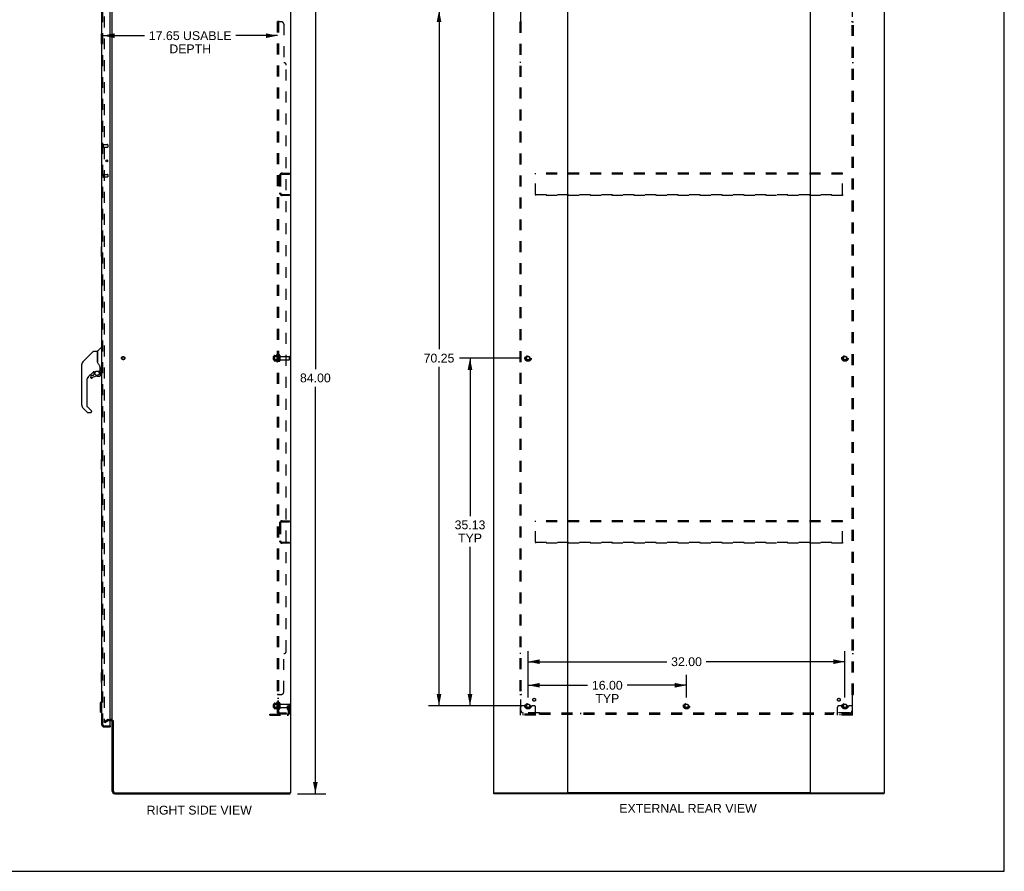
# Model space of a CAD drawing. Header units: inches. Extents: x 0 to 202, y 0 to 130.
# Tile 20 of 23: x 102 to 202, y 0 to 86. Entities that reach past the tile are written whole.
import ezdxf

# ---------------------------------------------------------------- set-up
doc = ezdxf.new("R2010")
doc.units = ezdxf.units.IN
doc.header["$LTSCALE"] = 11.084473
doc.header["$MEASUREMENT"] = 0
doc.linetypes.add('HIDDEN', pattern=[0.2, 0.1, -0.1])
doc.layers.get('0').update_dxf_attribs({"linetype": 'CONTINUOUS'})
for name, color, linetype in [('DEFAULT_2', 8, 'HIDDEN'), ('DIMENSIONS', 7, 'CONTINUOUS'), ('DOOR_ASSEMBLY', 7, 'CONTINUOUS'), ('SUBPANEL', 7, 'CONTINUOUS')]:
    doc.layers.add(name, color=color, linetype=linetype)
doc.styles.get("Standard").update_dxf_attribs({"font": 'arial.ttf'})
doc.dimstyles.new('DIMSTYLE_1', dxfattribs={"dimtxt": 0.889129, "dimasz": 1.185505, "dimexe": 0.09, "dimexo": 0.07, "dimgap": 0.0375, "dimtad": 0, "dimtih": 1, "dimtoh": 1, "dimzin": 4, "dimdsep": 46, "dimtxsty": 'Standard', "dimblk": '_FILLED', "dimblk1": '_FILLED', "dimblk2": '_FILLED', "dimcen": 0.09, "dimadec": 3, "dimazin": 1, "dimtfac": 1, "dimtdec": 3, "dimtofl": 0, "dimtmove": 0, "dimatfit": 3, "dimldrblk": '_FILLED', "dimfxl": 0, "dimtolj": 1, "dimtzin": 4, "dimarcsym": 0})

# ---------------------------------------------------------------- blocks, each defined once
blk = doc.blocks.new('_FILLED')
at = {"color": 0, "linetype": 'ByBlock'}
blk.add_solid([(0, 0), (-1, 0.2), (-1, -0.2)], dxfattribs=at)
blk = doc.blocks.new('*D3')
at = {"layer": 'DIMENSIONS', "color": 2, "linetype": 'Continuous'}
for p, q in [((130.181, 91.839), (133.039, 91.839)), ((131.972, 91.839), (131.972, 50.728)), ((131.972, 7.839), (131.972, 48.95)), ((130.181, 7.839), (133.039, 7.839))]:
    blk.add_line(p, q, dxfattribs=at)
at = {"layer": 'DIMENSIONS', "color": 2, "linetype": 'Continuous', "xscale": 1.1855051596, "yscale": 1.1855051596, "zscale": 1.1855051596}
for p, rotation in [((131.972, 91.839), 90), ((131.972, 7.839), 270)]:
    blk.add_blockref('_FILLED', p, dxfattribs=dict(at, rotation=rotation))
at = {"layer": 'DIMENSIONS', "color": 2, "linetype": 'Continuous', "insert": (131.972, 50.284), "char_height": 0.8891, "width": 3.10699, "attachment_point": 2, "line_spacing_factor": 0.9}
blk.add_mtext('84.00', dxfattribs=at)
blk = doc.blocks.new('*D6')
at = {"layer": 'DIMENSIONS', "color": 2, "linetype": 'Continuous'}
for p, q in [((153.45, 17.544), (153.45, 22.242)), ((185.45, 17.544), (185.45, 22.242)), ((153.45, 21.175), (167.452, 21.175)), ((185.45, 21.175), (171.448, 21.175))]:
    blk.add_line(p, q, dxfattribs=at)
at = {"layer": 'DIMENSIONS', "color": 2, "linetype": 'Continuous', "xscale": 1.1855051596, "yscale": 1.1855051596, "zscale": 1.1855051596, "rotation": 180}
blk.add_blockref('_FILLED', (153.45, 21.175), dxfattribs=at)
at = {"layer": 'DIMENSIONS', "color": 2, "linetype": 'Continuous', "xscale": 1.1855051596, "yscale": 1.1855051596, "zscale": 1.1855051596}
blk.add_blockref('_FILLED', (185.45, 21.175), dxfattribs=at)
at = {"layer": 'DIMENSIONS', "color": 2, "linetype": 'Continuous', "insert": (169.45, 21.62), "char_height": 0.8891, "width": 3.10699, "attachment_point": 2, "line_spacing_factor": 0.9}
blk.add_mtext('32.00', dxfattribs=at)
blk = doc.blocks.new('*D7')
at = {"layer": 'DIMENSIONS', "color": 2, "linetype": 'Continuous'}
for p, q in [((153.45, 17.544), (153.45, 19.86)), ((169.45, 17.544), (169.45, 19.86)), ((153.45, 18.793), (159.452, 18.793)), ((169.45, 18.793), (163.448, 18.793))]:
    blk.add_line(p, q, dxfattribs=at)
at = {"layer": 'DIMENSIONS', "color": 2, "linetype": 'Continuous', "xscale": 1.1855051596, "yscale": 1.1855051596, "zscale": 1.1855051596, "rotation": 180}
blk.add_blockref('_FILLED', (153.45, 18.793), dxfattribs=at)
at = {"layer": 'DIMENSIONS', "color": 2, "linetype": 'Continuous', "xscale": 1.1855051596, "yscale": 1.1855051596, "zscale": 1.1855051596}
blk.add_blockref('_FILLED', (169.45, 18.793), dxfattribs=at)
at = {"layer": 'DIMENSIONS', "color": 2, "linetype": 'Continuous', "insert": (161.45, 19.238), "char_height": 0.8891, "width": 3.10699, "attachment_point": 2, "line_spacing_factor": 0.9}
blk.add_mtext('16.00\\PTYP', dxfattribs=at)
blk = doc.blocks.new('*D8')
at = {"layer": 'DIMENSIONS', "color": 2, "linetype": 'Continuous'}
for p, q in [((152.62, 51.839), (146.521, 51.839)), ((147.588, 51.839), (147.588, 35.886)), ((147.588, 16.714), (147.588, 32.774)), ((152.62, 16.714), (146.521, 16.714))]:
    blk.add_line(p, q, dxfattribs=at)
at = {"layer": 'DIMENSIONS', "color": 2, "linetype": 'Continuous', "xscale": 1.1855051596, "yscale": 1.1855051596, "zscale": 1.1855051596}
for p, rotation in [((147.588, 51.839), 90), ((147.588, 16.714), 270)]:
    blk.add_blockref('_FILLED', p, dxfattribs=dict(at, rotation=rotation))
at = {"layer": 'DIMENSIONS', "color": 2, "linetype": 'Continuous', "insert": (147.588, 35.441), "char_height": 0.8891, "width": 3.10699, "attachment_point": 2, "line_spacing_factor": 0.9}
blk.add_mtext('35.13\\PTYP', dxfattribs=at)
blk = doc.blocks.new('*D9')
at = {"layer": 'DIMENSIONS', "color": 2, "linetype": 'Continuous'}
for p, q in [((152.62, 86.964), (143.391, 86.964)), ((144.458, 86.964), (144.458, 52.728)), ((144.458, 16.714), (144.458, 50.95)), ((152.62, 16.714), (143.391, 16.714))]:
    blk.add_line(p, q, dxfattribs=at)
at = {"layer": 'DIMENSIONS', "color": 2, "linetype": 'Continuous', "xscale": 1.1855051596, "yscale": 1.1855051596, "zscale": 1.1855051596}
for p, rotation in [((144.458, 86.964), 90), ((144.458, 16.714), 270)]:
    blk.add_blockref('_FILLED', p, dxfattribs=dict(at, rotation=rotation))
at = {"layer": 'DIMENSIONS', "color": 2, "linetype": 'Continuous', "insert": (144.458, 52.284), "char_height": 0.8891, "width": 3.10699, "attachment_point": 2, "line_spacing_factor": 0.9}
blk.add_mtext('70.25', dxfattribs=at)
blk = doc.blocks.new('*D12')
at = {"layer": 'DIMENSIONS', "color": 2, "linetype": 'Continuous'}
for p, q in [((110.511, 84.41), (114.719, 84.41)), ((128.158, 84.41), (123.95, 84.41))]:
    blk.add_line(p, q, dxfattribs=at)
at = {"layer": 'DIMENSIONS', "color": 2, "linetype": 'Continuous', "xscale": 1.1855051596, "yscale": 1.1855051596, "zscale": 1.1855051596, "rotation": 180}
blk.add_blockref('_FILLED', (110.511, 84.41), dxfattribs=at)
at = {"layer": 'DIMENSIONS', "color": 2, "linetype": 'Continuous', "xscale": 1.1855051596, "yscale": 1.1855051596, "zscale": 1.1855051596}
blk.add_blockref('_FILLED', (128.158, 84.41), dxfattribs=at)
at = {"layer": 'DIMENSIONS', "color": 2, "linetype": 'Continuous', "insert": (119.335, 84.855), "char_height": 0.88913, "width": 8.34261, "attachment_point": 2, "line_spacing_factor": 0.9}
blk.add_mtext('17.65 USABLE\\PDEPTH', dxfattribs=at)

msp = doc.modelspace()

# ---------------------------------------------------------------- linework, layer by layer
at = {"color": 7, "linetype": 'Continuous'}
for p, q in [((201.536, 0), (201.536, 130.406)), ((129.465, 91.735), (129.465, 7.943)), ((149.95, 91.735), (149.95, 7.943)), ((157.45, 7.983), (157.45, 91.695)), ((181.95, 91.695), (181.95, 7.983)), ((189.45, 7.943), (189.45, 91.735)), ((111.465, 15.287), (111.465, 88.391)), ((111.261, 15.235), (111.323, 15.235)), ((111.465, 8.086), (111.465, 15.235)), ((111.569, 15.246), (111.569, 8.086)), ((111.712, 7.943), (129.377, 7.943)), ((111.712, 7.839), (129.413, 7.839)), ((129.465, 7.943), (129.407, 7.943)), ((129.413, 7.839), (129.413, 7.943)), ((150.008, 7.943), (149.95, 7.943)), ((150.002, 7.839), (150.002, 7.943)), ((189.398, 7.839), (150.002, 7.839)), ((150.037, 7.943), (157.41, 7.943)), ((181.91, 7.943), (157.49, 7.943)), ((181.99, 7.943), (189.362, 7.943)), ((189.392, 7.943), (189.45, 7.943)), ((189.398, 7.839), (189.398, 7.943)), ((0, 0), (201.536, 0))]:
    msp.add_line(p, q, dxfattribs=at)
at = {"color": 3, "linetype": 'Continuous'}
for p, q in [((129.377, 7.943), (129.407, 7.943)), ((150.008, 7.943), (150.037, 7.943)), ((157.49, 7.943), (157.41, 7.943)), ((181.99, 7.943), (181.91, 7.943)), ((189.362, 7.943), (189.392, 7.943))]:
    msp.add_line(p, q, dxfattribs=at)
at = {"color": 7, "linetype": 'Continuous'}
for centre, radius, start, end in [((111.323, 15.093), 0.142, 0, 90), ((111.712, 8.086), 0.246, 180, 270), ((111.712, 8.086), 0.142, 180, 270), ((157.41, 7.983), 0.04, 270, 360), ((157.49, 7.983), 0.04, 180, 270), ((181.91, 7.983), 0.04, 270, 360), ((181.99, 7.983), 0.04, 180, 270)]:
    msp.add_arc(centre, radius, start, end, dxfattribs=at)
at = {"layer": 'DEFAULT_2', "color": 8, "linetype": 'HIDDEN'}
for p, q in [((110.653, 88.573), (110.653, 15.105)), ((128.361, 70.28), (128.361, 68.523)), ((128.465, 70.28), (128.465, 68.523)), ((128.608, 70.527), (129.361, 70.527)), ((128.608, 70.423), (129.361, 70.423)), ((129.361, 70.423), (129.361, 70.527)), ((154.2, 70.423), (154.2, 70.527)), ((185.2, 70.527), (154.2, 70.527)), ((154.2, 68.381), (154.2, 70.423)), ((185.2, 70.423), (154.2, 70.423)), ((185.2, 70.423), (185.2, 70.527)), ((185.2, 68.381), (185.2, 70.423)), ((128.608, 68.381), (129.361, 68.381)), ((129.361, 68.277), (128.608, 68.277)), ((129.361, 68.381), (129.361, 68.277)), ((154.2, 68.381), (154.2, 68.277)), ((154.2, 68.381), (185.2, 68.381)), ((185.2, 68.277), (154.2, 68.277)), ((185.2, 68.381), (185.2, 68.277)), ((127.736, 51.686), (127.736, 51.992)), ((127.766, 52.022), (128.283, 52.022)), ((127.822, 52.095), (127.822, 51.583)), ((127.842, 52.023), (127.822, 52.043)), ((127.833, 52.117), (128.06, 52.117)), ((128.138, 52.023), (127.842, 52.023)), ((127.842, 52.023), (127.842, 51.656)), ((128.088, 52.195), (128.088, 51.483)), ((128.138, 52.023), (128.158, 52.043)), ((128.138, 52.023), (128.138, 51.656)), ((128.158, 52.173), (128.158, 51.505)), ((128.283, 52.104), (128.283, 51.575)), ((128.389, 52.104), (128.389, 51.575)), ((128.452, 52.005), (129.331, 52.005)), ((129.361, 51.703), (129.361, 51.975)), ((127.766, 51.656), (128.283, 51.656)), ((127.842, 51.656), (127.822, 51.636)), ((127.833, 51.562), (128.06, 51.562)), ((128.138, 51.656), (127.842, 51.656)), ((128.138, 51.656), (128.158, 51.636)), ((128.452, 51.673), (129.331, 51.673)), ((128.361, 35.155), (128.361, 33.398)), ((128.465, 35.155), (128.465, 33.398)), ((128.608, 35.402), (129.361, 35.402)), ((128.608, 35.298), (129.361, 35.298)), ((129.361, 35.298), (129.361, 35.402)), ((185.2, 35.402), (154.2, 35.402)), ((154.2, 35.298), (154.2, 35.402)), ((185.2, 35.298), (154.2, 35.298)), ((154.2, 33.256), (154.2, 35.298)), ((185.2, 35.298), (185.2, 35.402)), ((185.2, 33.256), (185.2, 35.298)), ((128.608, 33.256), (129.361, 33.256)), ((129.361, 33.152), (128.608, 33.152)), ((129.361, 33.256), (129.361, 33.152)), ((154.2, 33.256), (185.2, 33.256)), ((154.2, 33.256), (154.2, 33.152)), ((185.2, 33.152), (154.2, 33.152)), ((185.2, 33.256), (185.2, 33.152)), ((127.822, 16.97), (127.822, 16.458)), ((127.842, 16.898), (127.822, 16.918)), ((127.833, 16.992), (128.06, 16.992)), ((128.088, 17.07), (128.088, 16.358)), ((128.138, 16.898), (128.158, 16.918)), ((128.158, 17.048), (128.158, 16.38)), ((128.283, 16.979), (128.283, 16.45)), ((128.389, 16.979), (128.389, 16.45)), ((127.736, 16.561), (127.736, 16.867)), ((127.766, 16.897), (128.283, 16.897)), ((127.766, 16.531), (128.283, 16.531)), ((127.842, 16.531), (127.822, 16.511)), ((127.833, 16.437), (128.06, 16.437)), ((128.138, 16.898), (127.842, 16.898)), ((127.842, 16.898), (127.842, 16.531)), ((128.138, 16.531), (127.842, 16.531)), ((128.138, 16.898), (128.138, 16.531)), ((128.138, 16.531), (128.158, 16.511)), ((128.452, 16.88), (129.331, 16.88)), ((128.452, 16.548), (129.331, 16.548)), ((129.167, 16.714), (129.257, 16.714)), ((129.167, 16.374), (129.167, 16.714)), ((129.271, 16.539), (129.167, 16.539)), ((129.189, 16.307), (129.238, 16.239)), ((129.257, 16.714), (129.361, 16.714)), ((129.257, 16.013), (129.257, 16.714)), ((129.271, 16.374), (129.271, 16.714)), ((129.273, 16.368), (129.322, 16.3)), ((129.361, 16.714), (129.322, 16.714)), ((129.361, 16.013), (129.361, 16.85)), ((152.7, 15.766), (152.7, 16.589)), ((152.914, 16.714), (152.825, 16.714)), ((153.035, 16.714), (152.914, 16.714)), ((153.275, 16.714), (153.035, 16.714)), ((153.625, 16.714), (153.864, 16.714)), ((153.985, 16.714), (153.864, 16.714)), ((154.075, 16.714), (153.985, 16.714)), ((154.2, 15.766), (154.2, 16.589)), ((184.7, 15.766), (184.7, 16.589)), ((184.914, 16.714), (184.825, 16.714)), ((185.035, 16.714), (184.914, 16.714)), ((185.275, 16.714), (185.035, 16.714)), ((185.625, 16.714), (185.864, 16.714)), ((185.985, 16.714), (185.864, 16.714)), ((186.075, 16.714), (185.985, 16.714)), ((186.2, 15.766), (186.2, 16.589)), ((110.653, 15.125), (110.992, 15.321)), ((110.705, 15.034), (110.653, 15.125)), ((110.705, 15.034), (111.044, 15.231)), ((111.061, 15.339), (111.323, 15.339)), ((111.061, 15.235), (111.261, 15.235)), ((127.361, 15.87), (129.115, 15.87)), ((127.361, 15.766), (127.361, 15.87)), ((127.361, 15.766), (129.115, 15.766)), ((127.608, 15.766), (127.608, 15.87)), ((127.864, 15.766), (127.864, 15.87)), ((154.2, 15.87), (152.7, 15.87)), ((154.2, 15.766), (152.7, 15.766)), ((152.947, 15.766), (152.947, 15.87)), ((153.203, 15.766), (153.203, 15.87)), ((153.697, 15.766), (153.697, 15.87)), ((153.953, 15.766), (153.953, 15.87)), ((186.2, 15.87), (184.7, 15.87)), ((186.2, 15.766), (184.7, 15.766)), ((184.947, 15.766), (184.947, 15.87)), ((185.203, 15.766), (185.203, 15.87)), ((185.697, 15.766), (185.697, 15.87)), ((185.953, 15.766), (185.953, 15.87))]:
    msp.add_line(p, q, dxfattribs=at)
for points in [[(110.653, 15.105), (110.653, 15.102), (110.653, 15.1), (110.654, 15.098)], [(110.67, 15.085), (110.668, 15.085), (110.666, 15.085), (110.664, 15.086), (110.663, 15.086), (110.661, 15.088), (110.659, 15.089), (110.658, 15.09), (110.656, 15.092), (110.655, 15.094), (110.654, 15.096), (110.654, 15.098)], [(110.678, 15.087), (110.676, 15.086), (110.674, 15.085), (110.672, 15.085), (110.67, 15.085), (110.67, 15.085)]]:
    msp.add_lwpolyline(points, dxfattribs=at)
for centre, radius in [((112.569, 51.839), 0.164), ((112.569, 51.839), 0.124), ((153.45, 51.839), 0.318), ((153.45, 51.839), 0.183), ((153.45, 51.839), 0.166), ((185.45, 51.839), 0.318), ((185.45, 51.839), 0.183), ((185.45, 51.839), 0.166), ((153.45, 16.714), 0.318), ((169.45, 16.714), 0.318), ((185.45, 16.714), 0.318), ((153.45, 16.714), 0.183), ((153.45, 16.714), 0.166), ((169.45, 16.714), 0.183), ((169.45, 16.714), 0.166), ((185.45, 16.714), 0.183), ((185.45, 16.714), 0.166)]:
    msp.add_circle(centre, radius, dxfattribs=at)
for centre, radius, start, end in [((128.608, 70.28), 0.246, 90, 180), ((128.608, 70.28), 0.142, 90, 180), ((128.608, 68.523), 0.246, 180, 270), ((128.608, 68.523), 0.142, 180, 270), ((127.766, 51.992), 0.03, 90, 180.00001), ((127.963, 52.095), 0.141, 174.79195, 180), ((127.833, 52.107), 0.01, 90, 174.80617), ((128.042, 52.127), 0.01, 270, 336.03207), ((128.688, 51.839), 0.698, 149.33687, 156.03207), ((128.12, 52.173), 0.0384, 0, 145.55034), ((128.336, 52.104), 0.053, 0, 180), ((128.452, 52.068), 0.0625, 180, 270), ((129.331, 51.975), 0.03, 360, 90), ((129.331, 51.703), 0.03, 270, 0), ((127.766, 51.686), 0.03, 179.99999, 270), ((127.963, 51.583), 0.141, 180, 185.20805), ((127.833, 51.572), 0.01, 185.19383, 270), ((128.042, 51.552), 0.01, 23.96793, 90), ((128.688, 51.839), 0.698, 203.96793, 210.66313), ((128.12, 51.505), 0.0384, 214.44966, 360), ((128.336, 51.575), 0.053, 180, 360), ((128.452, 51.611), 0.0625, 90, 180), ((128.608, 35.155), 0.246, 90, 180), ((128.608, 35.155), 0.142, 90, 180), ((128.608, 33.398), 0.246, 180, 270), ((128.608, 33.398), 0.142, 180, 270), ((127.963, 16.97), 0.141, 174.79195, 180), ((127.833, 16.982), 0.01, 90, 174.80617), ((128.042, 17.002), 0.01, 270, 336.03207), ((128.688, 16.714), 0.698, 149.33687, 156.03207), ((128.12, 17.048), 0.0384, 0, 145.55034), ((128.336, 16.979), 0.053, 0, 180), ((128.452, 16.943), 0.0625, 180, 270), ((127.766, 16.867), 0.03, 90, 180.00001), ((127.766, 16.561), 0.03, 179.99999, 270), ((127.963, 16.458), 0.141, 180, 185.20805), ((127.833, 16.447), 0.01, 185.19383, 270), ((128.042, 16.427), 0.01, 23.96793, 90), ((128.688, 16.714), 0.698, 203.96793, 210.66313), ((128.12, 16.38), 0.0384, 214.44966, 360), ((128.336, 16.45), 0.053, 180, 360), ((128.452, 16.486), 0.0625, 90, 180), ((129.115, 16.013), 0.246, 270, 360), ((129.115, 16.013), 0.142, 270, 360), ((129.281, 16.374), 0.114, 180, 215.75389), ((129.153, 16.178), 0.104, 0, 35.75389), ((129.281, 16.374), 0.01, 180, 215.75389), ((129.153, 16.178), 0.208, 0, 35.75389), ((129.331, 16.85), 0.03, 360, 90), ((129.331, 16.578), 0.03, 270, 0), ((152.825, 16.589), 0.125, 90, 180), ((153.45, 16.714), 0.175, 180, 360), ((154.075, 16.589), 0.125, 0, 90), ((184.825, 16.589), 0.125, 90, 180), ((185.45, 16.714), 0.175, 180, 360), ((186.075, 16.589), 0.125, 0, 90), ((111.061, 15.202), 0.137, 90, 120), ((111.061, 15.202), 0.033, 90, 120), ((111.323, 15.093), 0.246, 0, 90)]:
    msp.add_arc(centre, radius, start, end, dxfattribs=at)
at = {"layer": 'DOOR_ASSEMBLY', "color": 3, "linetype": 'Continuous'}
for p, q in [((110.407, 14.836), (110.407, 88.843)), ((111.261, 14.713), (111.261, 88.965)), ((110.654, 14.589), (111.261, 14.589))]:
    msp.add_line(p, q, dxfattribs=at)
at = {"layer": 'DOOR_ASSEMBLY', "color": 8, "linetype": 'HIDDEN'}
for p, q in [((110.511, 14.836), (110.511, 88.843)), ((110.554, 73.418), (110.554, 73.134)), ((110.554, 73.4), (111.001, 73.4)), ((110.554, 73.152), (111.001, 73.152)), ((111.011, 73.39), (111.011, 73.162)), ((110.554, 70.418), (110.554, 70.134)), ((110.554, 70.4), (111.001, 70.4)), ((110.554, 70.152), (111.001, 70.152)), ((111.011, 70.39), (111.011, 70.162)), ((110.654, 14.693), (111.241, 14.693))]:
    msp.add_line(p, q, dxfattribs=at)
at = {"layer": 'DOOR_ASSEMBLY', "color": 7, "linetype": 'Continuous'}
for p, q in [((110.347, 84.574), (110.347, 83.604)), ((110.407, 84.589), (110.362, 84.589)), ((110.362, 83.589), (110.407, 83.589)), ((110.394, 84.489), (110.394, 83.689)), ((110.831, 71.831), (110.831, 71.721)), ((110.347, 63.074), (110.347, 62.104)), ((110.407, 63.089), (110.362, 63.089)), ((110.394, 62.989), (110.394, 62.189)), ((110.362, 62.089), (110.407, 62.089)), ((109.983, 52.537), (110.278, 52.831)), ((110.36, 52.843), (110.305, 52.843)), ((110.368, 52.835), (110.368, 50.469)), ((110.368, 52.784), (110.407, 52.784)), ((108.506, 51.462), (108.812, 51.768)), ((109.549, 52.505), (108.507, 51.462)), ((108.812, 51.768), (108.812, 51.768)), ((109.605, 52.528), (109.958, 52.528)), ((109.966, 52.52), (109.966, 51.476)), ((109.974, 51.464), (109.974, 52.516)), ((108.391, 47.081), (108.391, 51.184)), ((108.406, 51.292), (108.399, 51.261)), ((108.406, 51.291), (108.405, 51.286)), ((108.44, 51.372), (108.439, 51.372)), ((109.986, 51.431), (109.967, 51.485)), ((110.014, 51.366), (109.986, 51.431)), ((110.242, 50.907), (110.241, 50.931)), ((110.242, 50.907), (110.242, 50.552)), ((110.25, 50.907), (110.25, 50.91)), ((110.25, 50.904), (110.25, 50.907)), ((110.25, 50.902), (110.25, 50.904)), ((110.25, 50.5), (110.25, 50.902)), ((109.571, 50.46), (109.076, 49.965)), ((109.301, 50.012), (109.301, 49.892)), ((109.303, 49.884), (109.303, 49.892)), ((109.312, 49.892), (109.303, 49.892)), ((109.38, 49.816), (109.371, 49.816)), ((109.532, 50.09), (109.38, 50.09)), ((109.388, 49.816), (109.38, 49.816)), ((109.397, 49.818), (109.388, 49.816)), ((109.406, 49.82), (109.397, 49.818)), ((109.414, 49.824), (109.406, 49.82)), ((109.421, 49.828), (109.414, 49.824)), ((109.428, 49.833), (109.421, 49.828)), ((109.612, 50.166), (109.541, 50.094)), ((109.616, 50.457), (109.616, 50.174)), ((109.654, 50.461), (109.73, 50.461)), ((109.73, 50.461), (109.731, 50.461)), ((109.927, 50.532), (110.222, 50.532)), ((109.931, 50.012), (110.167, 50.012)), ((110.123, 50.532), (110.188, 50.467)), ((110.183, 50.462), (110.18, 50.459)), ((110.234, 50.328), (110.244, 50.328)), ((110.244, 50.09), (110.234, 50.09)), ((110.246, 50.328), (110.246, 50.09)), ((110.289, 50.461), (110.36, 50.461)), ((110.368, 50.52), (110.407, 50.52)), ((108.903, 49.547), (108.903, 46.995)), ((108.959, 46.35), (108.507, 46.802)), ((108.926, 46.94), (109.358, 46.508)), ((109.297, 46.327), (109.015, 46.327)), ((109.376, 46.466), (109.376, 46.406)), ((110.347, 41.574), (110.347, 40.604)), ((110.407, 41.589), (110.362, 41.589)), ((110.394, 41.489), (110.394, 40.689)), ((110.362, 40.589), (110.407, 40.589)), ((110.347, 20.074), (110.347, 19.104)), ((110.407, 20.089), (110.362, 20.089)), ((110.394, 19.989), (110.394, 19.189)), ((110.362, 19.089), (110.407, 19.089)), ((110.25, 17.023), (110.368, 17.141)), ((110.25, 17.023), (110.25, 16.157)), ((110.368, 17.141), (110.407, 17.141)), ((110.368, 17.141), (110.368, 16.038)), ((110.25, 16.157), (110.368, 16.038)), ((110.368, 16.038), (110.407, 16.038)), ((111.241, 14.693), (111.261, 14.693)), ((111.261, 14.693), (111.261, 14.589))]:
    msp.add_line(p, q, dxfattribs=at)
for points in [[(110.392, 84.525), (110.393, 84.52), (110.393, 84.514), (110.393, 84.508), (110.394, 84.502), (110.394, 84.495), (110.394, 84.489)], [(110.394, 83.689), (110.394, 83.683), (110.394, 83.677), (110.393, 83.67), (110.393, 83.664), (110.393, 83.659), (110.392, 83.653)], [(110.392, 63.025), (110.393, 63.02), (110.393, 63.014), (110.393, 63.008), (110.394, 63.002), (110.394, 62.995), (110.394, 62.989)], [(110.394, 62.189), (110.394, 62.183), (110.394, 62.177), (110.393, 62.17), (110.393, 62.164), (110.393, 62.159), (110.392, 62.153)], [(109.549, 52.505), (109.557, 52.512), (109.566, 52.517), (109.575, 52.522), (109.585, 52.525), (109.595, 52.527), (109.605, 52.528)], [(108.506, 51.462), (108.485, 51.439), (108.46, 51.405), (108.438, 51.369), (108.42, 51.331), (108.406, 51.291)], [(109.966, 51.645), (109.966, 51.646), (109.967, 51.648), (109.968, 51.649), (109.97, 51.65), (109.973, 51.652), (109.974, 51.652)], [(110.189, 51.078), (110.138, 51.151), (110.089, 51.228), (110.049, 51.299), (110.014, 51.366)], [(110.241, 50.931), (110.236, 50.966), (110.227, 51), (110.215, 51.032), (110.2, 51.061), (110.189, 51.078)], [(110.242, 50.863), (110.242, 50.861), (110.243, 50.858), (110.244, 50.854), (110.245, 50.85)], [(110.245, 50.851), (110.247, 50.844), (110.248, 50.837), (110.249, 50.831), (110.249, 50.824), (110.25, 50.818), (110.25, 50.811)], [(109.371, 49.816), (109.363, 49.818), (109.354, 49.82), (109.346, 49.823), (109.339, 49.827), (109.332, 49.832), (109.325, 49.838), (109.32, 49.845), (109.315, 49.852), (109.31, 49.859), (109.307, 49.867), (109.305, 49.875), (109.303, 49.884)], [(109.312, 49.892), (109.312, 49.885), (109.313, 49.877), (109.315, 49.87), (109.318, 49.863), (109.322, 49.856), (109.327, 49.85), (109.332, 49.844), (109.338, 49.839), (109.344, 49.835), (109.35, 49.831), (109.358, 49.828), (109.365, 49.826), (109.372, 49.825), (109.38, 49.824), (109.388, 49.825), (109.395, 49.826), (109.403, 49.829), (109.41, 49.832), (109.416, 49.835), (109.423, 49.84)], [(109.731, 50.461), (109.735, 50.462), (109.739, 50.463), (109.742, 50.464), (109.745, 50.465), (109.748, 50.467), (109.75, 50.469), (109.754, 50.471), (109.757, 50.473), (109.765, 50.478)], [(109.765, 50.478), (109.77, 50.481), (109.775, 50.485), (109.78, 50.488), (109.787, 50.492), (109.793, 50.496), (109.801, 50.5), (109.809, 50.504), (109.817, 50.508), (109.826, 50.512), (109.836, 50.516), (109.847, 50.52), (109.858, 50.523), (109.87, 50.526), (109.882, 50.529), (109.896, 50.531), (109.909, 50.532), (109.923, 50.532), (109.927, 50.532)], [(110.244, 50.09), (110.243, 50.082), (110.242, 50.073), (110.239, 50.065), (110.236, 50.057), (110.232, 50.05), (110.227, 50.043), (110.221, 50.036), (110.215, 50.031), (110.208, 50.026), (110.2, 50.021), (110.192, 50.018), (110.184, 50.016), (110.176, 50.014), (110.167, 50.014)], [(110.167, 50.023), (110.175, 50.023), (110.182, 50.024), (110.189, 50.027), (110.196, 50.029), (110.203, 50.033), (110.209, 50.038), (110.215, 50.043), (110.22, 50.048), (110.224, 50.054), (110.228, 50.061), (110.231, 50.068), (110.233, 50.075), (110.234, 50.083), (110.234, 50.09)], [(110.167, 50.023), (110.167, 50.021), (110.167, 50.018)], [(110.167, 50.018), (110.167, 50.017), (110.167, 50.015), (110.167, 50.015), (110.167, 50.014), (110.167, 50.014)], [(110.234, 50.328), (110.234, 50.343), (110.232, 50.357), (110.229, 50.371), (110.225, 50.385), (110.22, 50.399), (110.214, 50.412), (110.207, 50.425), (110.199, 50.437), (110.19, 50.449), (110.18, 50.459)], [(110.187, 50.466), (110.186, 50.465), (110.186, 50.465), (110.185, 50.465), (110.185, 50.464), (110.183, 50.462)], [(110.187, 50.466), (110.197, 50.454), (110.206, 50.442), (110.215, 50.43), (110.222, 50.416), (110.229, 50.402), (110.234, 50.388), (110.238, 50.373), (110.241, 50.358), (110.243, 50.343), (110.244, 50.328)], [(109.363, 46.503), (109.362, 46.504), (109.361, 46.505), (109.36, 46.506), (109.359, 46.507), (109.359, 46.507), (109.358, 46.508)], [(110.392, 41.525), (110.393, 41.52), (110.393, 41.514), (110.393, 41.508), (110.394, 41.502), (110.394, 41.495), (110.394, 41.489)], [(110.394, 40.689), (110.394, 40.683), (110.394, 40.677), (110.393, 40.67), (110.393, 40.664), (110.393, 40.659), (110.392, 40.653)], [(110.392, 20.025), (110.393, 20.02), (110.393, 20.014), (110.393, 20.008), (110.394, 20.002), (110.394, 19.995), (110.394, 19.989)], [(110.394, 19.189), (110.394, 19.183), (110.394, 19.177), (110.393, 19.17), (110.393, 19.164), (110.393, 19.159), (110.392, 19.153)]]:
    msp.add_lwpolyline(points, dxfattribs=at)
at = {"layer": 'DOOR_ASSEMBLY', "color": 3, "linetype": 'Continuous'}
msp.add_circle((110.907, 71.776), 0.0938, dxfattribs=at)
at = {"layer": 'DOOR_ASSEMBLY', "color": 7, "linetype": 'Continuous'}
msp.add_circle((109.931, 50.307), 0.217, dxfattribs=at)
for centre, radius, start, end in [((110.362, 84.574), 0.015, 90, 180), ((110.392, 84.574), 0.015, 0, 90), ((110.362, 83.604), 0.015, 180, 270), ((110.392, 83.604), 0.015, 270, 360), ((110.362, 63.074), 0.015, 90, 180), ((110.392, 63.074), 0.015, 0, 90), ((110.362, 62.104), 0.015, 180, 270), ((110.392, 62.104), 0.015, 270, 360), ((110.305, 52.804), 0.0394, 90, 135), ((110.36, 52.835), 0.00787, 0, 90), ((109.958, 52.52), 0.00787, 0, 90), ((109.986, 52.346), 0.0197, 180, 233.00595), ((110.004, 52.516), 0.0295, 135, 180), ((108.785, 51.184), 0.394, 168.7096, 180), ((108.785, 51.184), 0.394, 135, 167.37683), ((109.494, 49.547), 0.591, 135, 180), ((109.38, 50.012), 0.0787, 90, 180), ((109.38, 49.892), 0.0787, 180, 309.5212), ((109.931, 49.224), 0.787, 90, 129.5212), ((109.654, 50.264), 0.197, 90, 129.38059), ((109.532, 50.102), 0.0118, 270, 315), ((109.604, 50.174), 0.0118, 315, 360), ((110.167, 50.09), 0.0787, 270, 360), ((110.049, 50.328), 0.197, 0, 45), ((110.222, 50.552), 0.0197, 270, 360), ((110.289, 50.5), 0.0394, 180, 270), ((110.36, 50.469), 0.00787, 270, 360), ((108.785, 47.081), 0.394, 180, 225), ((108.982, 46.995), 0.0787, 180, 225), ((109.015, 46.406), 0.0787, 225, 270), ((109.297, 46.406), 0.0787, 270, 360), ((109.317, 46.466), 0.0591, 0, 38.86737), ((110.362, 41.574), 0.015, 90, 180), ((110.392, 41.574), 0.015, 0, 90), ((110.362, 40.604), 0.015, 180, 270), ((110.392, 40.604), 0.015, 270, 360), ((110.362, 20.074), 0.015, 90, 180), ((110.392, 20.074), 0.015, 0, 90), ((110.362, 19.104), 0.015, 180, 270), ((110.392, 19.104), 0.015, 270, 360), ((110.571, 14.979), 0.26, 270, 272.58661)]:
    msp.add_arc(centre, radius, start, end, dxfattribs=at)
at = {"layer": 'DOOR_ASSEMBLY', "color": 8, "linetype": 'HIDDEN'}
for centre, radius, start, end in [((110.533, 73.418), 0.0215, 0, 180), ((110.533, 73.134), 0.0215, 180, 360), ((111.001, 73.39), 0.01, 0, 90), ((111.001, 73.162), 0.01, 270, 360), ((110.533, 70.418), 0.0215, 0, 180), ((110.533, 70.134), 0.0215, 180, 360), ((111.001, 70.39), 0.01, 0, 90), ((111.001, 70.162), 0.01, 270, 360), ((110.654, 14.836), 0.142, 180, 270)]:
    msp.add_arc(centre, radius, start, end, dxfattribs=at)
at = {"layer": 'DOOR_ASSEMBLY', "color": 3, "linetype": 'Continuous'}
for centre, radius, start, end in [((110.654, 14.836), 0.246, 180, 270), ((111.241, 14.713), 0.02, 270, 360)]:
    msp.add_arc(centre, radius, start, end, dxfattribs=at)
at = {"layer": 'SUBPANEL', "color": 8, "linetype": 'HIDDEN'}
for p, q in [((128.158, 15.995), (128.158, 87.683)), ((128.283, 15.995), (128.283, 87.683)), ((152.731, 85.843), (152.731, 87.433)), ((186.168, 87.433), (186.168, 85.843)), ((128.283, 85.843), (128.158, 85.843)), ((128.533, 85.808), (128.212, 85.808)), ((128.309, 85.811), (128.309, 85.813)), ((128.309, 85.808), (128.309, 85.81)), ((128.783, 85.558), (128.783, 81.683)), ((152.606, 85.808), (152.606, 17.87)), ((152.606, 85.808), (152.772, 85.808)), ((152.731, 85.808), (152.731, 17.87)), ((186.128, 85.808), (186.293, 85.808)), ((186.168, 17.87), (186.168, 85.808)), ((186.187, 85.825), (186.181, 85.831)), ((186.293, 17.87), (186.293, 85.808)), ((152.731, 81.683), (152.606, 81.683)), ((186.168, 81.683), (186.293, 81.683)), ((129.033, 22.245), (129.033, 81.433)), ((128.283, 52.089), (128.158, 52.089)), ((128.283, 51.589), (128.158, 51.589)), ((128.783, 18.12), (128.783, 21.995)), ((152.731, 21.995), (152.606, 21.995)), ((186.168, 21.995), (186.293, 21.995)), ((128.283, 17.835), (128.158, 17.835)), ((128.283, 17.473), (128.158, 17.473)), ((128.283, 17.192), (128.158, 17.192)), ((128.283, 16.964), (128.158, 16.964)), ((128.212, 17.87), (128.533, 17.87)), ((152.606, 17.87), (152.772, 17.87)), ((152.712, 17.853), (152.719, 17.847)), ((152.731, 16.245), (152.731, 17.835)), ((186.128, 17.87), (186.293, 17.87)), ((186.168, 17.835), (186.168, 16.245)), ((128.283, 16.464), (128.158, 16.464)), ((128.283, 15.995), (128.158, 15.995)), ((128.212, 15.957), (128.309, 16.036)), ((128.395, 15.995), (129.033, 15.995)), ((128.783, 15.995), (128.783, 15.87)), ((129.033, 15.995), (129.033, 15.87)), ((154.571, 15.995), (152.981, 15.995)), ((154.606, 15.87), (154.606, 16.036)), ((154.606, 15.995), (184.293, 15.995)), ((158.731, 15.995), (158.731, 15.87)), ((180.168, 15.995), (180.168, 15.87)), ((184.293, 15.87), (184.293, 16.036)), ((185.918, 15.995), (184.329, 15.995)), ((129.033, 15.87), (128.395, 15.87)), ((154.606, 15.87), (184.293, 15.87))]:
    msp.add_line(p, q, dxfattribs=at)
for points in [[(128.177, 85.825), (128.174, 85.826), (128.171, 85.828), (128.168, 85.829), (128.166, 85.831), (128.163, 85.833), (128.161, 85.835), (128.16, 85.837), (128.159, 85.839), (128.158, 85.84), (128.158, 85.842), (128.158, 85.843)], [(128.171, 85.828), (128.168, 85.829), (128.166, 85.831), (128.163, 85.833), (128.161, 85.835), (128.16, 85.837), (128.159, 85.839), (128.158, 85.84), (128.158, 85.842), (128.158, 85.843)], [(128.191, 85.819), (128.184, 85.822), (128.181, 85.823), (128.177, 85.825)], [(128.212, 85.808), (128.21, 85.809), (128.208, 85.811), (128.205, 85.813), (128.202, 85.814), (128.198, 85.816), (128.195, 85.817), (128.191, 85.819)], [(128.212, 85.808), (128.21, 85.809), (128.208, 85.811), (128.205, 85.813), (128.202, 85.814)], [(128.284, 85.839), (128.284, 85.84), (128.283, 85.842), (128.283, 85.843)], [(128.292, 85.832), (128.29, 85.833), (128.288, 85.834), (128.287, 85.836), (128.285, 85.837), (128.284, 85.839), (128.284, 85.84), (128.283, 85.842), (128.283, 85.843)], [(128.294, 85.83), (128.292, 85.832), (128.29, 85.833), (128.288, 85.834), (128.287, 85.836), (128.285, 85.837)], [(128.304, 85.822), (128.303, 85.824), (128.301, 85.825), (128.299, 85.826), (128.298, 85.828), (128.294, 85.83)], [(128.309, 85.808), (128.309, 85.81), (128.309, 85.811), (128.309, 85.813), (128.309, 85.815), (128.308, 85.816), (128.308, 85.818), (128.307, 85.819), (128.306, 85.821), (128.304, 85.822), (128.303, 85.824), (128.301, 85.825), (128.299, 85.826)], [(128.309, 85.815), (128.308, 85.816), (128.308, 85.818)], [(152.692, 85.808), (152.695, 85.809), (152.697, 85.811), (152.699, 85.813), (152.701, 85.814), (152.703, 85.816), (152.704, 85.817), (152.706, 85.819), (152.708, 85.82), (152.709, 85.822), (152.711, 85.823), (152.712, 85.825)], [(152.712, 85.825), (152.719, 85.831), (152.72, 85.833), (152.722, 85.835), (152.724, 85.837), (152.726, 85.839), (152.728, 85.84), (152.729, 85.842), (152.731, 85.843)], [(152.746, 85.833), (152.743, 85.834), (152.741, 85.836), (152.739, 85.837), (152.736, 85.839), (152.734, 85.84), (152.733, 85.842), (152.731, 85.843)], [(152.772, 85.808), (152.771, 85.81), (152.77, 85.811), (152.769, 85.813), (152.769, 85.815), (152.767, 85.816), (152.766, 85.818), (152.765, 85.819), (152.763, 85.821), (152.762, 85.822), (152.76, 85.824), (152.758, 85.825), (152.757, 85.826), (152.754, 85.828), (152.752, 85.829), (152.75, 85.83), (152.746, 85.833)], [(186.128, 85.808), (186.128, 85.81), (186.129, 85.811), (186.13, 85.813), (186.131, 85.815), (186.132, 85.816), (186.133, 85.818), (186.134, 85.819), (186.136, 85.821), (186.137, 85.822), (186.139, 85.824), (186.141, 85.825), (186.143, 85.826), (186.145, 85.828), (186.147, 85.829), (186.149, 85.83)], [(186.149, 85.83), (186.154, 85.833), (186.156, 85.834), (186.158, 85.836), (186.161, 85.837), (186.163, 85.839), (186.165, 85.84), (186.167, 85.842), (186.168, 85.843)], [(186.181, 85.831), (186.179, 85.833), (186.177, 85.835), (186.175, 85.837), (186.173, 85.839), (186.172, 85.84), (186.17, 85.842), (186.168, 85.843)], [(186.207, 85.808), (186.205, 85.809), (186.203, 85.811), (186.201, 85.813), (186.199, 85.814), (186.197, 85.816), (186.195, 85.817), (186.193, 85.819), (186.192, 85.82), (186.19, 85.822), (186.189, 85.823), (186.187, 85.825)], [(128.177, 17.853), (128.174, 17.852), (128.171, 17.85), (128.168, 17.849), (128.166, 17.847), (128.163, 17.845), (128.161, 17.843), (128.16, 17.841), (128.159, 17.839), (128.158, 17.838), (128.158, 17.836), (128.158, 17.835)], [(128.16, 17.841), (128.159, 17.839), (128.158, 17.838), (128.158, 17.836), (128.158, 17.835)], [(128.171, 17.85), (128.168, 17.849), (128.166, 17.847), (128.163, 17.845)], [(128.184, 17.856), (128.181, 17.855), (128.177, 17.853)], [(128.212, 17.87), (128.21, 17.869), (128.208, 17.867), (128.205, 17.866), (128.202, 17.864), (128.198, 17.862), (128.195, 17.861), (128.191, 17.859), (128.184, 17.856)], [(128.212, 17.87), (128.21, 17.869), (128.208, 17.867), (128.205, 17.866), (128.202, 17.864)], [(128.309, 17.87), (128.309, 17.868), (128.309, 17.867), (128.309, 17.865), (128.309, 17.864), (128.308, 17.862), (128.308, 17.86), (128.307, 17.859), (128.306, 17.857), (128.304, 17.856), (128.303, 17.855), (128.301, 17.853), (128.299, 17.852), (128.298, 17.851), (128.296, 17.849), (128.294, 17.848), (128.292, 17.847), (128.29, 17.845), (128.288, 17.844), (128.287, 17.842), (128.285, 17.841), (128.284, 17.839), (128.284, 17.838), (128.283, 17.836), (128.283, 17.835)], [(128.285, 17.841), (128.284, 17.839), (128.284, 17.838), (128.283, 17.836)], [(128.29, 17.845), (128.288, 17.844), (128.287, 17.842)], [(128.308, 17.86), (128.307, 17.859), (128.306, 17.857), (128.304, 17.856), (128.303, 17.855), (128.301, 17.853), (128.299, 17.852)], [(128.309, 17.87), (128.309, 17.868), (128.309, 17.867), (128.309, 17.865), (128.309, 17.864)], [(152.692, 17.87), (152.695, 17.869), (152.697, 17.867), (152.699, 17.866), (152.701, 17.864), (152.703, 17.862), (152.704, 17.861), (152.706, 17.859), (152.708, 17.858), (152.709, 17.856), (152.711, 17.855), (152.712, 17.853)], [(152.719, 17.847), (152.72, 17.845), (152.722, 17.843), (152.724, 17.841), (152.726, 17.839), (152.728, 17.838), (152.729, 17.836), (152.731, 17.835)], [(152.75, 17.848), (152.746, 17.845), (152.743, 17.844), (152.741, 17.842), (152.739, 17.841), (152.736, 17.839), (152.734, 17.838), (152.733, 17.836), (152.731, 17.835)], [(152.772, 17.87), (152.771, 17.868), (152.77, 17.867), (152.769, 17.865), (152.769, 17.864), (152.767, 17.862), (152.766, 17.86), (152.765, 17.859), (152.763, 17.857), (152.762, 17.856), (152.76, 17.855), (152.758, 17.853), (152.757, 17.852), (152.754, 17.851), (152.752, 17.849), (152.75, 17.848)], [(186.128, 17.87), (186.128, 17.868), (186.129, 17.867), (186.13, 17.865), (186.131, 17.864), (186.132, 17.862), (186.133, 17.86), (186.134, 17.859), (186.136, 17.857), (186.137, 17.856), (186.139, 17.855), (186.141, 17.853), (186.143, 17.852), (186.145, 17.851), (186.147, 17.849), (186.149, 17.848), (186.154, 17.845)], [(186.154, 17.845), (186.156, 17.844), (186.158, 17.842), (186.161, 17.841), (186.163, 17.839), (186.165, 17.838), (186.167, 17.836), (186.168, 17.835)], [(186.187, 17.853), (186.181, 17.847), (186.179, 17.845), (186.177, 17.843), (186.175, 17.841), (186.173, 17.839), (186.172, 17.838), (186.17, 17.836), (186.168, 17.835)], [(186.207, 17.87), (186.205, 17.869), (186.203, 17.867), (186.201, 17.866), (186.199, 17.864), (186.197, 17.862), (186.195, 17.861), (186.193, 17.859), (186.192, 17.858), (186.19, 17.856), (186.189, 17.855), (186.187, 17.853)], [(128.188, 15.972), (128.181, 15.975), (128.177, 15.977), (128.174, 15.978), (128.171, 15.98), (128.168, 15.981), (128.166, 15.983), (128.163, 15.985), (128.161, 15.987), (128.16, 15.989), (128.159, 15.99), (128.158, 15.992), (128.158, 15.994), (128.158, 15.995)], [(128.212, 15.957), (128.21, 15.959), (128.208, 15.961), (128.205, 15.963), (128.202, 15.965), (128.198, 15.967), (128.195, 15.969), (128.191, 15.97), (128.188, 15.972)], [(128.287, 16.018), (128.287, 16.018), (128.287, 16.018), (128.287, 16.018), (128.287, 16.018), (128.286, 16.018), (128.286, 16.017), (128.285, 16.017), (128.285, 16.017), (128.284, 16.017), (128.284, 16.016), (128.283, 16.016), (128.283, 16.016), (128.282, 16.015), (128.281, 16.015), (128.281, 16.015), (128.28, 16.014), (128.279, 16.014), (128.279, 16.014), (128.278, 16.013), (128.277, 16.013), (128.277, 16.012), (128.276, 16.012), (128.275, 16.012), (128.275, 16.011), (128.274, 16.011), (128.273, 16.011), (128.272, 16.01), (128.272, 16.01), (128.271, 16.01), (128.27, 16.009), (128.269, 16.009), (128.268, 16.009), (128.267, 16.008), (128.267, 16.008), (128.266, 16.007), (128.265, 16.007), (128.264, 16.007), (128.263, 16.006), (128.262, 16.006), (128.261, 16.006), (128.26, 16.005), (128.259, 16.005), (128.258, 16.005), (128.257, 16.004), (128.256, 16.004), (128.255, 16.003), (128.254, 16.003), (128.253, 16.003), (128.252, 16.002), (128.251, 16.002), (128.25, 16.002), (128.249, 16.001), (128.248, 16.001), (128.247, 16), (128.245, 16), (128.244, 16), (128.243, 16), (128.242, 15.999), (128.241, 15.999), (128.24, 15.999), (128.239, 15.998), (128.238, 15.998), (128.237, 15.998), (128.236, 15.998), (128.235, 15.997), (128.234, 15.997), (128.233, 15.997), (128.232, 15.997), (128.231, 15.997), (128.23, 15.996), (128.229, 15.996), (128.229, 15.996), (128.228, 15.996), (128.227, 15.996), (128.226, 15.996), (128.225, 15.995), (128.225, 15.995), (128.224, 15.995), (128.224, 15.995), (128.224, 15.995), (128.223, 15.995)], [(128.223, 15.995), (128.223, 15.995), (128.223, 15.995), (128.223, 15.995), (128.224, 15.995), (128.224, 15.995), (128.224, 15.995), (128.225, 15.995), (128.225, 15.995), (128.226, 15.995), (128.227, 15.995)], [(128.301, 16.023), (128.298, 16.019), (128.296, 16.017), (128.294, 16.015), (128.292, 16.012), (128.29, 16.01), (128.288, 16.008), (128.287, 16.005), (128.285, 16.003), (128.284, 16.001), (128.284, 15.999), (128.283, 15.997), (128.283, 15.995)], [(128.283, 16.015), (128.284, 16.016), (128.284, 16.016), (128.285, 16.016), (128.285, 16.017), (128.285, 16.017), (128.286, 16.017), (128.286, 16.018), (128.286, 16.018), (128.287, 16.018), (128.287, 16.018), (128.287, 16.018)], [(128.309, 16.036), (128.309, 16.035), (128.309, 16.035), (128.309, 16.034), (128.309, 16.033), (128.308, 16.032), (128.308, 16.031), (128.307, 16.029), (128.306, 16.028), (128.304, 16.026), (128.303, 16.025), (128.301, 16.023)], [(154.581, 16.01), (154.579, 16.008), (154.578, 16.005), (154.576, 16.003), (154.575, 16.001), (154.573, 15.999), (154.572, 15.997), (154.571, 15.995)], [(154.589, 15.977), (154.582, 15.983), (154.58, 15.985), (154.579, 15.987), (154.577, 15.989), (154.575, 15.99), (154.573, 15.992), (154.572, 15.994), (154.571, 15.995)], [(154.606, 16.036), (154.604, 16.035), (154.602, 16.035), (154.601, 16.034), (154.599, 16.033), (154.598, 16.032), (154.596, 16.031), (154.595, 16.029), (154.593, 16.028), (154.592, 16.026), (154.59, 16.025), (154.589, 16.023), (154.587, 16.021), (154.586, 16.019), (154.585, 16.017), (154.583, 16.015), (154.581, 16.01)], [(154.606, 15.957), (154.604, 15.959), (154.603, 15.961), (154.601, 15.963), (154.6, 15.965), (154.598, 15.967), (154.596, 15.969), (154.595, 15.97), (154.593, 15.972), (154.592, 15.974), (154.59, 15.975), (154.589, 15.977)], [(184.293, 16.036), (184.295, 16.035), (184.297, 16.035), (184.299, 16.034), (184.3, 16.033), (184.302, 16.032), (184.303, 16.031), (184.305, 16.029), (184.306, 16.028), (184.308, 16.026), (184.309, 16.025), (184.31, 16.023), (184.312, 16.021), (184.313, 16.019), (184.314, 16.017), (184.316, 16.015)], [(184.293, 15.957), (184.295, 15.959), (184.297, 15.961), (184.298, 15.963), (184.3, 15.965), (184.301, 15.967), (184.303, 15.969), (184.304, 15.97), (184.306, 15.972), (184.307, 15.974), (184.309, 15.975), (184.31, 15.977), (184.312, 15.978), (184.315, 15.981)], [(184.315, 15.981), (184.317, 15.983), (184.319, 15.985), (184.321, 15.987), (184.322, 15.989), (184.324, 15.99), (184.326, 15.992), (184.327, 15.994), (184.329, 15.995)], [(184.316, 16.015), (184.319, 16.01), (184.32, 16.008), (184.321, 16.005), (184.323, 16.003), (184.324, 16.001), (184.326, 15.999), (184.327, 15.997), (184.329, 15.995)]]:
    msp.add_lwpolyline(points, dxfattribs=at)
for centre, radius in [((153.45, 51.839), 0.25), ((185.45, 51.839), 0.25), ((153.45, 16.714), 0.25), ((154.068, 17.333), 0.141), ((169.45, 16.714), 0.25), ((184.831, 17.333), 0.141), ((185.45, 16.714), 0.25)]:
    msp.add_circle(centre, radius, dxfattribs=at)
for centre, radius, start, end in [((128.533, 85.558), 0.25, 0, 90), ((128.783, 81.433), 0.25, 0, 90), ((128.783, 22.245), 0.25, 270, 360), ((128.533, 18.12), 0.25, 270, 360), ((128.395, 16.107), 0.237, 180, 270), ((128.395, 16.107), 0.112, 180, 270), ((152.981, 16.245), 0.25, 180, 270), ((185.918, 16.245), 0.25, 270, 360)]:
    msp.add_arc(centre, radius, start, end, dxfattribs=at)

# ---------------------------------------------------------------- texts
at = {"layer": 'DIMENSIONS', "color": 2, "linetype": 'Continuous', "char_height": 0.88913, "attachment_point": 2, "line_spacing_factor": 0.9}
for s, insert, width in [('RIGHT SIDE VIEW', (120.247, 6.624), 10.60344), ('EXTERNAL REAR VIEW', (169.598, 6.8), 13.84265)]:
    msp.add_mtext(s, dxfattribs=dict(at, insert=insert, width=width))

# ---------------------------------------------------------------- dimensions: what is measured, and where the dimension line sits
at = {"layer": 'DIMENSIONS', "color": 2, "linetype": 'Continuous'}
for base, p1, p2, angle, picture, middle in [((131.972, 7.839), (130.111, 91.839), (130.111, 7.839), 270, '*D3', (131.967, 49.834)), ((144.458, 86.964), (152.69, 16.714), (152.69, 86.964), 90, '*D9', (144.461, 51.834))]:
    dim = msp.add_linear_dim(base=base, p1=p1, p2=p2, angle=angle, dimstyle='DIMSTYLE_1', dxfattribs=at)
    dim.commit()
    dim.dimension.update_dxf_attribs({"geometry": picture, "text_midpoint": middle, "dimtype": 160})
for base, p1, p2, angle, text, picture, middle in [((110.511, 84.41), (128.158, 85.808), (110.511, 14.693), 180, '<> USABLE\\PDEPTH', '*D12', (119.335, 83.744)), ((147.587552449, 51.839030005), (152.689797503, 16.714030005), (152.689797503, 51.839030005), 90, '<>\\PTYP', '*D8', (147.587552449, 34.329712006))]:
    dim = msp.add_linear_dim(base=base, p1=p1, p2=p2, angle=angle, text=text, dimstyle='DIMSTYLE_1', dxfattribs=at)
    dim.commit()
    dim.dimension.update_dxf_attribs({"geometry": picture, "text_midpoint": middle, "dimtype": 160})
dim = msp.add_linear_dim(base=(185.45, 21.175), p1=(153.45, 17.474), p2=(185.45, 17.474), dimstyle='DIMSTYLE_1', dxfattribs=at)
dim.commit()
dim.dimension.update_dxf_attribs({"geometry": '*D6', "text_midpoint": (169.448, 21.17), "dimtype": 160})
dim = msp.add_linear_dim(base=(169.45, 18.793), p1=(153.45, 17.474), p2=(169.45, 17.474), text='<>\\PTYP', dimstyle='DIMSTYLE_1', dxfattribs=at)
dim.commit()
dim.dimension.update_dxf_attribs({"geometry": '*D7', "text_midpoint": (161.45, 18.126), "dimtype": 160})

doc.saveas('drawing.dxf')
